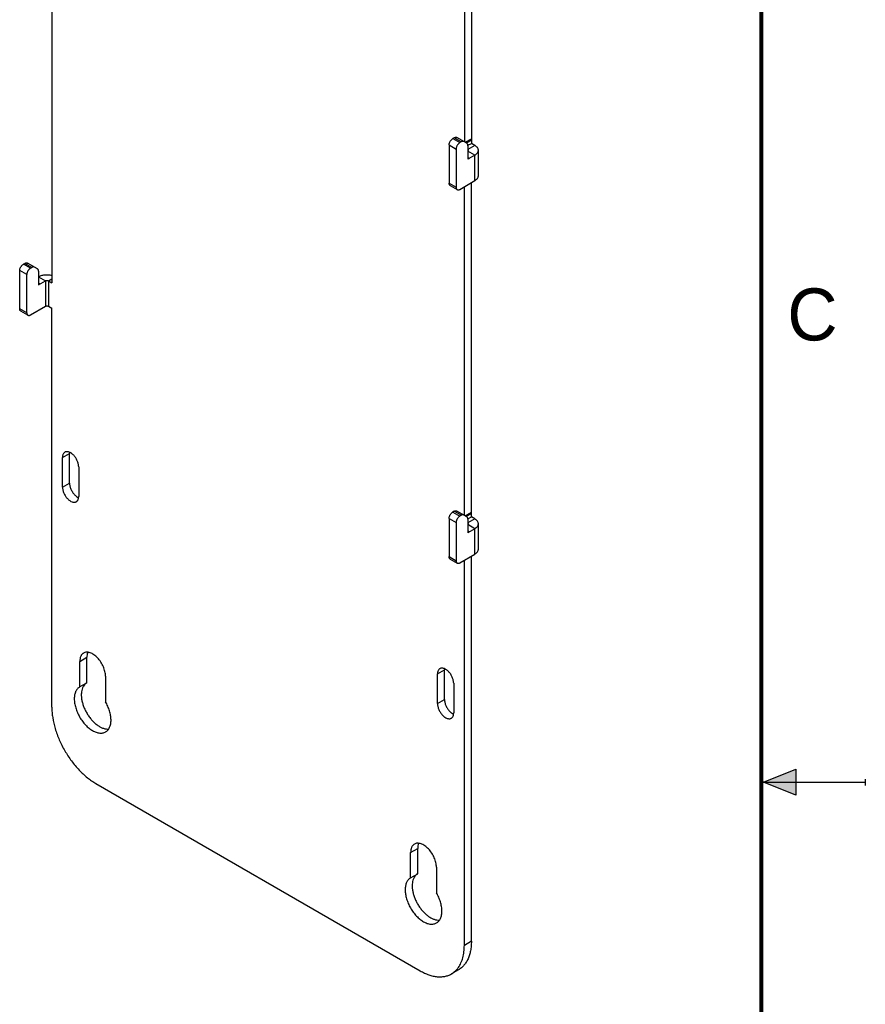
# Model space of a CAD drawing. Header units: inches. Extents: x 0 to 22, y 0 to 17.
# Tile 9 of 10: x 17.9 to 22, y 7.4 to 12.2. Entities that reach past the tile are written whole.
import ezdxf

# ---------------------------------------------------------------- set-up
doc = ezdxf.new("R2010")
doc.units = ezdxf.units.IN
doc.header["$LTSCALE"] = 1.21
doc.header["$MEASUREMENT"] = 0
doc.layers.get('0').update_dxf_attribs({"linetype": 'CONTINUOUS'})
doc.styles.add('TEXTSTYLE_2', font='txt')

msp = doc.modelspace()

# ---------------------------------------------------------------- hatches: boundary and pattern name
at = {"linetype": 'CONTINUOUS'}
msp.add_hatch(color=2, dxfattribs=at).paths.add_polyline_path([(21.6663, 8.5625), (21.6663, 8.4375), (21.51, 8.5)])

# ---------------------------------------------------------------- linework, layer by layer
at = {"color": 7, "linetype": 'CONTINUOUS'}
for p, q in [((20.1058, 14.5937), (20.1058, 11.5727)), ((20.072, 14.5742), (20.072, 11.5814)), ((18.0886, 12.576), (18.0886, 10.9022)), ((19.9988, 11.5651), (20.0326, 11.5456)), ((19.9988, 11.5651), (19.9988, 11.3814)), ((20.0233, 11.5997), (20.0164, 11.5957)), ((20.0164, 11.5957), (20.0502, 11.5762)), ((20.0571, 11.5802), (20.0233, 11.5997)), ((20.0839, 11.5731), (20.0358, 11.6009)), ((20.0571, 11.5802), (20.0502, 11.5762)), ((20.0756, 11.5779), (20.1058, 11.5953)), ((20.0825, 11.5757), (20.1058, 11.5892)), ((20.1225, 11.5631), (20.0887, 11.5436)), ((20.0891, 11.5617), (20.0891, 11.4966)), ((20.0896, 11.5634), (20.1058, 11.5727)), ((20.1225, 11.5631), (20.1058, 11.5727)), ((20.0326, 11.5456), (20.0326, 11.3619)), ((20.1225, 11.5159), (20.0887, 11.5354)), ((20.1225, 11.5159), (20.0891, 11.4966)), ((20.0916, 11.5395), (20.0913, 11.541)), ((20.1225, 11.3934), (20.1225, 11.5159)), ((20.1394, 11.417), (20.1394, 11.5395)), ((20.0891, 11.5048), (20.0962, 11.5007)), ((19.9988, 11.3814), (20.0326, 11.3619)), ((20.0039, 11.37), (20.0377, 11.3505)), ((20.0502, 11.3517), (20.1225, 11.3934)), ((20.1058, 9.7765), (20.1058, 11.3838)), ((20.072, 9.7852), (20.072, 11.3643)), ((17.9517, 10.9917), (17.9585, 10.9956)), ((17.9855, 10.9722), (17.9517, 10.9917)), ((17.9923, 10.9761), (17.9585, 10.9956)), ((18.0192, 10.969), (17.971, 10.9969)), ((17.9678, 10.9415), (17.934, 10.9611)), ((17.934, 10.7774), (17.934, 10.9611)), ((17.9678, 10.7578), (17.9678, 10.9415)), ((17.9855, 10.9722), (17.9923, 10.9761)), ((18.0244, 10.9576), (18.0244, 10.8926)), ((18.024, 10.9313), (18.0578, 10.9118)), ((18.0244, 10.8926), (18.0578, 10.9118)), ((18.0314, 10.8966), (18.0244, 10.9007)), ((18.0578, 10.9118), (18.0578, 10.7894)), ((18.0719, 10.9118), (18.0886, 10.9215)), ((18.0719, 10.9118), (18.0886, 10.9022)), ((18.0719, 10.9118), (18.0719, 10.7894)), ((17.9678, 10.7578), (17.934, 10.7774)), ((17.973, 10.7464), (17.9392, 10.7659)), ((17.9855, 10.7476), (18.0578, 10.7894)), ((18.0719, 10.7894), (18.0886, 10.7797)), ((18.0886, 8.861), (18.0886, 10.7797)), ((18.1739, 10.0867), (18.1736, 10.0818)), ((18.1398, 10.0623), (18.1736, 10.0818)), ((18.1398, 9.9194), (18.1398, 10.0623)), ((18.1736, 9.939), (18.1736, 10.0818)), ((18.2176, 10.0174), (18.2176, 9.8745)), ((18.1398, 9.9194), (18.1736, 9.939)), ((20.0233, 9.8035), (20.0164, 9.7995)), ((20.0571, 9.7839), (20.0233, 9.8035)), ((20.0839, 9.7769), (20.0358, 9.8047)), ((19.9988, 9.7689), (20.0326, 9.7494)), ((19.9988, 9.7689), (19.9988, 9.5852)), ((20.0164, 9.7995), (20.0502, 9.78)), ((20.0571, 9.7839), (20.0502, 9.78)), ((20.0756, 9.7817), (20.1058, 9.7991)), ((20.0825, 9.7794), (20.1058, 9.7929)), ((20.1225, 9.7669), (20.0887, 9.7473)), ((20.0891, 9.7654), (20.0891, 9.7004)), ((20.0896, 9.7671), (20.1058, 9.7765)), ((20.1225, 9.7669), (20.1058, 9.7765)), ((20.0326, 9.7494), (20.0326, 9.5657)), ((20.1225, 9.7197), (20.0887, 9.7392)), ((20.1225, 9.7197), (20.0891, 9.7004)), ((20.0891, 9.7086), (20.0962, 9.7045)), ((20.0916, 9.7433), (20.0913, 9.7448)), ((20.1225, 9.5972), (20.1225, 9.7197)), ((20.1394, 9.6208), (20.1394, 9.7433)), ((19.9988, 9.5852), (20.0326, 9.5657)), ((20.0039, 9.5737), (20.0377, 9.5542)), ((20.0502, 9.5555), (20.1225, 9.5972)), ((20.072, 7.7158), (20.072, 9.568)), ((20.1058, 7.7353), (20.1058, 9.5876)), ((18.2229, 9.0815), (18.2567, 9.101)), ((18.2567, 8.9785), (18.2567, 9.101)), ((18.2229, 8.959), (18.2229, 9.0815)), ((19.977, 9.0456), (19.9768, 9.0407)), ((18.3467, 9.01), (18.3467, 8.8875)), ((19.943, 9.0212), (19.9768, 9.0407)), ((19.943, 8.8783), (19.943, 9.0212)), ((19.9768, 8.8979), (19.9768, 9.0407)), ((18.2223, 8.9586), (18.2567, 8.9785)), ((20.0207, 8.9763), (20.0207, 8.8334)), ((19.943, 8.8783), (19.9768, 8.8979)), ((18.3007, 8.4936), (19.8599, 7.5933)), ((19.8139, 8.1628), (19.8477, 8.1824)), ((19.8139, 8.0404), (19.8139, 8.1628)), ((19.8477, 8.0599), (19.8477, 8.1824)), ((19.8133, 8.04), (19.8477, 8.0599)), ((19.9377, 8.0914), (19.9377, 7.9689)), ((20.1058, 7.7353), (20.072, 7.7158)), ((20.0437, 7.598), (20.0099, 7.5785))]:
    msp.add_line(p, q, dxfattribs=at)
at = {"color": 2, "linetype": 'CONTINUOUS'}
for p, q in [((21.51, 8.5), (21.6663, 8.5625)), ((21.6663, 8.5625), (21.6663, 8.4375)), ((21.51, 8.5), (22, 8.5)), ((21.6663, 8.4375), (21.51, 8.5)), ((22, 8.515), (22, 8.485))]:
    msp.add_line(p, q, dxfattribs=at)
at = {"color": 7, "linetype": 'CONTINUOUS', "const_width": 0.02}
msp.add_lwpolyline([(21.5, 0.5), (21.5, 16.5)], dxfattribs=at)
at = {"color": 7, "linetype": 'CONTINUOUS'}
for centre, radius, start, end in [((18.0675, 10.8573), 0.0836, 75.2713, 76.5274), ((19.9482, 7.6768), 0.1166, 320.8897, 324.9151)]:
    msp.add_arc(centre, radius, start, end, dxfattribs=at)
for points, knots in [([(20.0233, 11.5997), (20.024, 11.6001), (20.0255, 11.6009), (20.0284, 11.6019), (20.0307, 11.6022), (20.0321, 11.6021)], [0, 0, 0, 0, 0.278304, 0.537668, 1, 1, 1, 1]), ([(20.0321, 11.6021), (20.0327, 11.602), (20.034, 11.6018), (20.0352, 11.6012), (20.0358, 11.6009)], [0, 0, 0, 0, 0.5085, 1, 1, 1, 1]), ([(19.9988, 11.5651), (19.9988, 11.5665), (19.999, 11.5694), (20, 11.5738), (20.0017, 11.5783), (20.0039, 11.5826), (20.0065, 11.5867), (20.0095, 11.5903), (20.0128, 11.5934), (20.0152, 11.5951), (20.0164, 11.5957)], [0, 0, 0, 0, 0.113948, 0.237317, 0.367039, 0.499994, 0.63295, 0.762674, 0.886047, 1, 1, 1, 1]), ([(20.0502, 11.5762), (20.049, 11.5755), (20.0466, 11.5739), (20.0433, 11.5708), (20.0403, 11.5671), (20.0377, 11.5631), (20.0355, 11.5588), (20.0338, 11.5543), (20.0328, 11.5499), (20.0326, 11.547), (20.0326, 11.5456)], [0, 0, 0, 0, 0.113953, 0.237326, 0.36705, 0.500006, 0.632961, 0.762683, 0.886052, 1, 1, 1, 1]), ([(20.0696, 11.5814), (20.0687, 11.5819), (20.0668, 11.5826), (20.0637, 11.5827), (20.0603, 11.5818), (20.0582, 11.5808), (20.0571, 11.5802)], [0, 0, 0, 0, 0.217711, 0.450934, 0.71029, 1, 1, 1, 1]), ([(20.0891, 11.5617), (20.0891, 11.5629), (20.0889, 11.5653), (20.088, 11.5686), (20.0863, 11.5713), (20.0848, 11.5726), (20.0839, 11.5731)], [0, 0, 0, 0, 0.289706, 0.549059, 0.782283, 1, 1, 1, 1]), ([(20.1394, 11.5395), (20.1394, 11.5406), (20.1392, 11.5428), (20.1381, 11.5472), (20.1358, 11.5515), (20.1326, 11.5553), (20.1286, 11.5592), (20.125, 11.5616), (20.1225, 11.5631)], [0, 0, 0, 0, 0.10805, 0.218171, 0.451182, 0.577543, 0.711199, 1, 1, 1, 1]), ([(20.0913, 11.541), (20.0912, 11.5412), (20.0905, 11.5423), (20.0895, 11.5431), (20.0887, 11.5436)], [0, 0, 0, 0, 0.225566, 1, 1, 1, 1]), ([(20.0887, 11.5354), (20.0891, 11.5357), (20.0899, 11.5362), (20.0909, 11.5372), (20.0915, 11.5383), (20.0916, 11.5391), (20.0916, 11.5395)], [0, 0, 0, 0, 0.288112, 0.548216, 0.78223, 1, 1, 1, 1]), ([(20.1225, 11.5159), (20.125, 11.5174), (20.1286, 11.5198), (20.1326, 11.5237), (20.1358, 11.5275), (20.1381, 11.5318), (20.1392, 11.5362), (20.1394, 11.5384), (20.1394, 11.5395)], [0, 0, 0, 0, 0.288801, 0.422457, 0.548818, 0.781829, 0.89195, 1, 1, 1, 1]), ([(20.1225, 11.3934), (20.125, 11.3949), (20.1286, 11.3973), (20.1326, 11.4012), (20.1358, 11.405), (20.1381, 11.4093), (20.1392, 11.4137), (20.1394, 11.4159), (20.1394, 11.417)], [0, 0, 0, 0, 0.288801, 0.422457, 0.548818, 0.781829, 0.89195, 1, 1, 1, 1]), ([(20.0039, 11.37), (20.0031, 11.3705), (20.0016, 11.3718), (19.9999, 11.3744), (19.999, 11.3778), (19.9988, 11.3802), (19.9988, 11.3814)], [0, 0, 0, 0, 0.217673, 0.450962, 0.710846, 1, 1, 1, 1]), ([(20.0326, 11.3619), (20.0326, 11.3606), (20.0328, 11.3582), (20.0337, 11.3549), (20.0354, 11.3522), (20.0369, 11.3509), (20.0377, 11.3505)], [0, 0, 0, 0, 0.289154, 0.549038, 0.782327, 1, 1, 1, 1]), ([(20.0377, 11.3505), (20.0386, 11.35), (20.0405, 11.3493), (20.0436, 11.3492), (20.047, 11.35), (20.0491, 11.3511), (20.0502, 11.3517)], [0, 0, 0, 0, 0.217668, 0.450954, 0.710841, 1, 1, 1, 1]), ([(17.934, 10.9611), (17.934, 10.9625), (17.9343, 10.9654), (17.9353, 10.9697), (17.9369, 10.9742), (17.9391, 10.9785), (17.9418, 10.9826), (17.9448, 10.9862), (17.9481, 10.9893), (17.9505, 10.991), (17.9517, 10.9917)], [0, 0, 0, 0, 0.113948, 0.237317, 0.367039, 0.499994, 0.63295, 0.762674, 0.886047, 1, 1, 1, 1]), ([(17.9585, 10.9956), (17.9592, 10.996), (17.9607, 10.9968), (17.9636, 10.9978), (17.9659, 10.9981), (17.9673, 10.998)], [0, 0, 0, 0, 0.278304, 0.537668, 1, 1, 1, 1]), ([(17.9673, 10.998), (17.968, 10.9979), (17.9693, 10.9977), (17.9705, 10.9972), (17.971, 10.9969)], [0, 0, 0, 0, 0.5085, 1, 1, 1, 1]), ([(17.9855, 10.9722), (17.9843, 10.9715), (17.9819, 10.9698), (17.9786, 10.9667), (17.9756, 10.9631), (17.9729, 10.959), (17.9707, 10.9547), (17.9691, 10.9502), (17.9681, 10.9458), (17.9678, 10.9429), (17.9678, 10.9415)], [0, 0, 0, 0, 0.113953, 0.237326, 0.36705, 0.500006, 0.632961, 0.762683, 0.886052, 1, 1, 1, 1]), ([(18.0048, 10.9773), (18.004, 10.9778), (18.0021, 10.9785), (17.9989, 10.9786), (17.9956, 10.9778), (17.9934, 10.9767), (17.9923, 10.9761)], [0, 0, 0, 0, 0.217711, 0.450934, 0.71029, 1, 1, 1, 1]), ([(18.0244, 10.9576), (18.0244, 10.9589), (18.0242, 10.9613), (18.0232, 10.9646), (18.0216, 10.9673), (18.02, 10.9686), (18.0192, 10.969)], [0, 0, 0, 0, 0.289706, 0.549059, 0.782283, 1, 1, 1, 1]), ([(18.024, 10.9313), (18.026, 10.9325), (18.0305, 10.9347), (18.0403, 10.9383), (18.0537, 10.941), (18.0677, 10.9414), (18.0788, 10.9402), (18.0843, 10.9392), (18.0869, 10.9386)], [0, 0, 0, 0, 0.110825, 0.229138, 0.481258, 0.742896, 0.872935, 1, 1, 1, 1]), ([(18.0578, 10.9118), (18.0582, 10.9121), (18.0593, 10.9126), (18.0616, 10.9133), (18.0648, 10.9137), (18.068, 10.9133), (18.0704, 10.9126), (18.0714, 10.9121), (18.0719, 10.9118)], [0, 0, 0, 0, 0.113762, 0.237333, 0.5, 0.762667, 0.886238, 1, 1, 1, 1]), ([(17.9392, 10.7659), (17.9384, 10.7664), (17.9368, 10.7677), (17.9352, 10.7704), (17.9342, 10.7737), (17.934, 10.7761), (17.934, 10.7774)], [0, 0, 0, 0, 0.217673, 0.450962, 0.710846, 1, 1, 1, 1]), ([(17.9678, 10.7578), (17.9678, 10.7566), (17.968, 10.7542), (17.969, 10.7509), (17.9706, 10.7482), (17.9722, 10.7469), (17.973, 10.7464)], [0, 0, 0, 0, 0.289154, 0.549038, 0.782327, 1, 1, 1, 1]), ([(18.0578, 10.7894), (18.0582, 10.7896), (18.0593, 10.7901), (18.0616, 10.7908), (18.0648, 10.7912), (18.068, 10.7908), (18.0704, 10.7901), (18.0714, 10.7896), (18.0719, 10.7894)], [0, 0, 0, 0, 0.113762, 0.237333, 0.5, 0.762667, 0.886238, 1, 1, 1, 1]), ([(17.973, 10.7464), (17.9738, 10.7459), (17.9757, 10.7452), (17.9789, 10.7451), (17.9822, 10.746), (17.9844, 10.747), (17.9855, 10.7476)], [0, 0, 0, 0, 0.217668, 0.450954, 0.710841, 1, 1, 1, 1]), ([(18.1512, 10.0875), (18.1503, 10.087), (18.1486, 10.0858), (18.1455, 10.0827), (18.1431, 10.0788), (18.1414, 10.0743), (18.1402, 10.0692), (18.1398, 10.0651), (18.1398, 10.0623)], [0, 0, 0, 0, 0.108064, 0.218181, 0.451185, 0.577546, 0.711201, 1, 1, 1, 1]), ([(18.2176, 10.0174), (18.2176, 10.0197), (18.2173, 10.0244), (18.2156, 10.0341), (18.2114, 10.0465), (18.2051, 10.0582), (18.1989, 10.0669), (18.1938, 10.0728), (18.1884, 10.078), (18.1811, 10.0836), (18.1735, 10.0878), (18.1658, 10.0899), (18.1605, 10.0902), (18.1556, 10.0895), (18.1526, 10.0883), (18.1512, 10.0875)], [0, 0, 0, 0, 0.062264, 0.128735, 0.270373, 0.4174, 0.490483, 0.561832, 0.630471, 0.695614, 0.812809, 0.864759, 0.912559, 0.957167, 1, 1, 1, 1]), ([(18.1398, 9.9194), (18.1398, 9.9172), (18.1402, 9.9125), (18.1419, 9.9027), (18.1461, 9.8903), (18.1524, 9.8786), (18.1586, 9.87), (18.1637, 9.8641), (18.1691, 9.8589), (18.1763, 9.8532), (18.184, 9.849), (18.1917, 9.847), (18.197, 9.8466), (18.2019, 9.8473), (18.2049, 9.8486), (18.2062, 9.8494)], [0, 0, 0, 0, 0.062264, 0.128735, 0.270373, 0.4174, 0.490483, 0.561832, 0.630471, 0.695614, 0.812809, 0.864759, 0.912559, 0.957167, 1, 1, 1, 1]), ([(18.1736, 9.939), (18.1736, 9.9367), (18.174, 9.932), (18.1757, 9.9222), (18.1799, 9.9099), (18.1862, 9.8982), (18.1924, 9.8895), (18.1959, 9.8855), (18.1976, 9.8836)], [0, 0, 0, 0, 0.110823, 0.229133, 0.48123, 0.742921, 0.873004, 1, 1, 1, 1]), ([(18.1976, 9.8836), (18.2005, 9.8805), (18.2065, 9.8751), (18.2134, 9.8709), (18.2169, 9.8694)], [0, 0, 0, 0, 0.526465, 1, 1, 1, 1]), ([(18.2062, 9.8494), (18.2071, 9.8499), (18.2089, 9.8511), (18.212, 9.8541), (18.2144, 9.8581), (18.216, 9.8625), (18.2173, 9.8677), (18.2176, 9.8717), (18.2176, 9.8745)], [0, 0, 0, 0, 0.108064, 0.218181, 0.451185, 0.577546, 0.711201, 1, 1, 1, 1]), ([(20.0233, 9.8035), (20.024, 9.8039), (20.0255, 9.8046), (20.0284, 9.8057), (20.0307, 9.8059), (20.0321, 9.8058)], [0, 0, 0, 0, 0.278304, 0.537668, 1, 1, 1, 1]), ([(20.0321, 9.8058), (20.0327, 9.8058), (20.034, 9.8055), (20.0352, 9.805), (20.0358, 9.8047)], [0, 0, 0, 0, 0.5085, 1, 1, 1, 1]), ([(19.9988, 9.7689), (19.9988, 9.7703), (19.999, 9.7732), (20, 9.7776), (20.0017, 9.782), (20.0039, 9.7864), (20.0065, 9.7904), (20.0095, 9.7941), (20.0128, 9.7971), (20.0152, 9.7988), (20.0164, 9.7995)], [0, 0, 0, 0, 0.113948, 0.237317, 0.367039, 0.499994, 0.63295, 0.762674, 0.886047, 1, 1, 1, 1]), ([(20.0502, 9.78), (20.049, 9.7793), (20.0466, 9.7776), (20.0433, 9.7745), (20.0403, 9.7709), (20.0377, 9.7668), (20.0355, 9.7625), (20.0338, 9.7581), (20.0328, 9.7537), (20.0326, 9.7508), (20.0326, 9.7494)], [0, 0, 0, 0, 0.113953, 0.237326, 0.36705, 0.500006, 0.632961, 0.762683, 0.886052, 1, 1, 1, 1]), ([(20.0696, 9.7852), (20.0687, 9.7857), (20.0668, 9.7863), (20.0637, 9.7864), (20.0603, 9.7856), (20.0582, 9.7846), (20.0571, 9.7839)], [0, 0, 0, 0, 0.217711, 0.450934, 0.71029, 1, 1, 1, 1]), ([(20.0891, 9.7654), (20.0891, 9.7667), (20.0889, 9.7691), (20.088, 9.7724), (20.0863, 9.7751), (20.0848, 9.7764), (20.0839, 9.7769)], [0, 0, 0, 0, 0.289706, 0.549059, 0.782283, 1, 1, 1, 1]), ([(20.1394, 9.7433), (20.1394, 9.7444), (20.1392, 9.7466), (20.1381, 9.751), (20.1358, 9.7553), (20.1326, 9.7591), (20.1286, 9.763), (20.125, 9.7654), (20.1225, 9.7669)], [0, 0, 0, 0, 0.10805, 0.218171, 0.451182, 0.577543, 0.711199, 1, 1, 1, 1]), ([(20.0913, 9.7448), (20.0912, 9.745), (20.0905, 9.7461), (20.0895, 9.7469), (20.0887, 9.7473)], [0, 0, 0, 0, 0.225566, 1, 1, 1, 1]), ([(20.0887, 9.7392), (20.0891, 9.7394), (20.0899, 9.74), (20.0909, 9.741), (20.0915, 9.7421), (20.0916, 9.7429), (20.0916, 9.7433)], [0, 0, 0, 0, 0.288112, 0.548216, 0.78223, 1, 1, 1, 1]), ([(20.1225, 9.7197), (20.125, 9.7211), (20.1286, 9.7236), (20.1326, 9.7274), (20.1358, 9.7313), (20.1381, 9.7355), (20.1392, 9.74), (20.1394, 9.7422), (20.1394, 9.7433)], [0, 0, 0, 0, 0.288801, 0.422457, 0.548818, 0.781829, 0.89195, 1, 1, 1, 1]), ([(20.1225, 9.5972), (20.125, 9.5987), (20.1286, 9.6011), (20.1326, 9.605), (20.1358, 9.6088), (20.1381, 9.613), (20.1392, 9.6175), (20.1394, 9.6197), (20.1394, 9.6208)], [0, 0, 0, 0, 0.288801, 0.422457, 0.548818, 0.781829, 0.89195, 1, 1, 1, 1]), ([(20.0039, 9.5737), (20.0031, 9.5742), (20.0016, 9.5755), (19.9999, 9.5782), (19.999, 9.5815), (19.9988, 9.5839), (19.9988, 9.5852)], [0, 0, 0, 0, 0.217673, 0.450962, 0.710846, 1, 1, 1, 1]), ([(20.0326, 9.5657), (20.0326, 9.5644), (20.0328, 9.562), (20.0337, 9.5587), (20.0354, 9.556), (20.0369, 9.5547), (20.0377, 9.5542)], [0, 0, 0, 0, 0.289154, 0.549038, 0.782327, 1, 1, 1, 1]), ([(20.0377, 9.5542), (20.0386, 9.5538), (20.0405, 9.5531), (20.0436, 9.553), (20.047, 9.5538), (20.0491, 9.5548), (20.0502, 9.5555)], [0, 0, 0, 0, 0.217668, 0.450954, 0.710841, 1, 1, 1, 1]), ([(18.241, 9.1215), (18.2396, 9.1207), (18.2368, 9.1187), (18.2332, 9.1151), (18.2301, 9.1109), (18.2275, 9.106), (18.2254, 9.1006), (18.2235, 9.0924), (18.2229, 9.0859), (18.2229, 9.0815)], [0, 0, 0, 0, 0.108017, 0.218064, 0.332024, 0.45146, 0.577619, 0.71116, 1, 1, 1, 1]), ([(18.3467, 9.01), (18.3467, 9.0136), (18.3462, 9.0211), (18.3442, 9.0325), (18.3409, 9.0442), (18.3348, 9.0599), (18.3247, 9.0786), (18.3118, 9.0952), (18.3001, 9.1064), (18.2912, 9.1134), (18.2821, 9.1189), (18.273, 9.1229), (18.2642, 9.1253), (18.2558, 9.1259), (18.2479, 9.1247), (18.2432, 9.1227), (18.241, 9.1215)], [0, 0, 0, 0, 0.062302, 0.128756, 0.198448, 0.270458, 0.417484, 0.561727, 0.630359, 0.695466, 0.756433, 0.812891, 0.864797, 0.912589, 0.957172, 1, 1, 1, 1]), ([(18.261, 9.1245), (18.2595, 9.121), (18.2573, 9.1132), (18.2567, 9.1052), (18.2567, 9.101)], [0, 0, 0, 0, 0.474504, 1, 1, 1, 1]), ([(19.9544, 9.0464), (19.9535, 9.0459), (19.9517, 9.0447), (19.9486, 9.0416), (19.9462, 9.0377), (19.9446, 9.0332), (19.9433, 9.0281), (19.943, 9.024), (19.943, 9.0212)], [0, 0, 0, 0, 0.108064, 0.218181, 0.451185, 0.577546, 0.711201, 1, 1, 1, 1]), ([(20.0207, 8.9763), (20.0207, 8.9786), (20.0204, 8.9833), (20.0187, 8.993), (20.0145, 9.0054), (20.0082, 9.0171), (20.002, 9.0258), (19.9969, 9.0317), (19.9915, 9.0369), (19.9843, 9.0425), (19.9766, 9.0467), (19.9689, 9.0488), (19.9636, 9.0491), (19.9587, 9.0484), (19.9557, 9.0472), (19.9544, 9.0464)], [0, 0, 0, 0, 0.062264, 0.128735, 0.270373, 0.4174, 0.490483, 0.561832, 0.630471, 0.695614, 0.812809, 0.864759, 0.912559, 0.957167, 1, 1, 1, 1]), ([(18.2223, 8.9586), (18.2202, 8.9574), (18.2163, 8.9547), (18.2111, 8.9496), (18.2066, 8.9435), (18.2029, 8.9365), (18.2, 8.9287), (18.1979, 8.9202), (18.1967, 8.911), (18.1961, 8.8976), (18.1974, 8.8837), (18.2001, 8.8694), (18.2041, 8.8544), (18.211, 8.8357), (18.2219, 8.814), (18.2352, 8.7937), (18.248, 8.7784), (18.259, 8.7675), (18.27, 8.758), (18.284, 8.7482), (18.2987, 8.7411), (18.3103, 8.7378), (18.3185, 8.7364), (18.3264, 8.7361), (18.3339, 8.737), (18.3409, 8.7389), (18.3453, 8.7409), (18.3473, 8.7421)], [0, 0, 0, 0, 0.022491, 0.045465, 0.069261, 0.094178, 0.120449, 0.148235, 0.177627, 0.208634, 0.275164, 0.310506, 0.346991, 0.422548, 0.50007, 0.577591, 0.653142, 0.689623, 0.72496, 0.791477, 0.851798, 0.879584, 0.905851, 0.930749, 0.954513, 0.977469, 1, 1, 1, 1]), ([(18.2364, 8.9549), (18.2328, 8.9465), (18.2305, 8.9346), (18.2301, 8.9202), (18.2306, 8.9093), (18.2324, 8.8952), (18.2366, 8.878), (18.2427, 8.8605), (18.2506, 8.8433), (18.26, 8.8267), (18.2708, 8.8111), (18.2827, 8.7969), (18.2954, 8.7844), (18.3087, 8.7738), (18.3222, 8.7654), (18.3357, 8.7595), (18.3488, 8.7561), (18.3574, 8.7556), (18.3615, 8.7559)], [0, 0, 0, 0, 0.104814, 0.134052, 0.164422, 0.228302, 0.295835, 0.366143, 0.438217, 0.510942, 0.583188, 0.653835, 0.721852, 0.786339, 0.846601, 0.902236, 0.953211, 1, 1, 1, 1]), ([(18.2402, 8.9623), (18.2398, 8.9617), (18.2385, 8.9593), (18.2372, 8.9568), (18.2364, 8.9549)], [0, 0, 0, 0, 0.24515, 1, 1, 1, 1]), ([(18.2561, 8.9781), (18.2529, 8.9763), (18.2469, 8.9716), (18.2422, 8.9656), (18.2402, 8.9623)], [0, 0, 0, 0, 0.488662, 1, 1, 1, 1]), ([(18.0886, 8.861), (18.0886, 8.8528), (18.0893, 8.836), (18.0935, 8.8014), (18.1039, 8.7567), (18.1201, 8.7126), (18.1365, 8.6776), (18.1505, 8.6518), (18.1659, 8.6268), (18.188, 8.5951), (18.218, 8.559), (18.2515, 8.5277), (18.2794, 8.5067), (18.2936, 8.4977), (18.3007, 8.4936)], [0, 0, 0, 0, 0.055784, 0.114172, 0.237358, 0.366948, 0.433256, 0.499994, 0.566732, 0.633041, 0.762633, 0.885823, 0.944214, 1, 1, 1, 1]), ([(18.3473, 8.7421), (18.3494, 8.7433), (18.3533, 8.7461), (18.3586, 8.7513), (18.3631, 8.7574), (18.3668, 8.7644), (18.3697, 8.7723), (18.3725, 8.7841), (18.3737, 8.8005), (18.3718, 8.8216), (18.3666, 8.8437), (18.3582, 8.866), (18.3508, 8.8805), (18.3467, 8.8875)], [0, 0, 0, 0, 0.045002, 0.090865, 0.138361, 0.188146, 0.240695, 0.296305, 0.417086, 0.550255, 0.693909, 0.84521, 1, 1, 1, 1]), ([(19.943, 8.8783), (19.943, 8.8761), (19.9433, 8.8714), (19.945, 8.8616), (19.9492, 8.8492), (19.9555, 8.8375), (19.9617, 8.8289), (19.9668, 8.823), (19.9722, 8.8178), (19.9795, 8.8121), (19.9871, 8.8079), (19.9948, 8.8059), (20.0001, 8.8055), (20.005, 8.8062), (20.008, 8.8075), (20.0094, 8.8083)], [0, 0, 0, 0, 0.062264, 0.128735, 0.270373, 0.4174, 0.490483, 0.561832, 0.630471, 0.695614, 0.812809, 0.864759, 0.912559, 0.957167, 1, 1, 1, 1]), ([(19.9768, 8.8979), (19.9768, 8.8956), (19.9771, 8.8909), (19.9788, 8.8811), (19.983, 8.8688), (19.9893, 8.8571), (19.9955, 8.8484), (19.999, 8.8444), (20.0008, 8.8425)], [0, 0, 0, 0, 0.110823, 0.229133, 0.48123, 0.742921, 0.873004, 1, 1, 1, 1]), ([(20.0008, 8.8425), (20.0037, 8.8394), (20.0096, 8.834), (20.0165, 8.8298), (20.02, 8.8283)], [0, 0, 0, 0, 0.526465, 1, 1, 1, 1]), ([(20.0094, 8.8083), (20.0103, 8.8088), (20.012, 8.81), (20.0151, 8.813), (20.0175, 8.817), (20.0192, 8.8214), (20.0204, 8.8266), (20.0207, 8.8306), (20.0207, 8.8334)], [0, 0, 0, 0, 0.108064, 0.218181, 0.451185, 0.577546, 0.711201, 1, 1, 1, 1]), ([(19.832, 8.2029), (19.8306, 8.202), (19.8278, 8.2001), (19.8242, 8.1965), (19.8211, 8.1923), (19.8185, 8.1874), (19.8164, 8.1819), (19.8144, 8.1738), (19.8139, 8.1673), (19.8139, 8.1628)], [0, 0, 0, 0, 0.108017, 0.218064, 0.332024, 0.45146, 0.577619, 0.71116, 1, 1, 1, 1]), ([(19.9377, 8.0914), (19.9377, 8.095), (19.9372, 8.1025), (19.9351, 8.1139), (19.9319, 8.1256), (19.9258, 8.1413), (19.9157, 8.1599), (19.9028, 8.1765), (19.8911, 8.1878), (19.8821, 8.1948), (19.8731, 8.2003), (19.864, 8.2043), (19.8552, 8.2066), (19.8468, 8.2073), (19.8389, 8.2061), (19.8342, 8.2041), (19.832, 8.2029)], [0, 0, 0, 0, 0.062302, 0.128756, 0.198448, 0.270458, 0.417484, 0.561727, 0.630359, 0.695466, 0.756433, 0.812891, 0.864797, 0.912589, 0.957172, 1, 1, 1, 1]), ([(19.852, 8.2059), (19.8505, 8.2024), (19.8483, 8.1946), (19.8477, 8.1866), (19.8477, 8.1824)], [0, 0, 0, 0, 0.474504, 1, 1, 1, 1]), ([(19.8471, 8.0595), (19.8439, 8.0577), (19.8378, 8.053), (19.8332, 8.047), (19.8312, 8.0437)], [0, 0, 0, 0, 0.488662, 1, 1, 1, 1]), ([(19.8133, 8.04), (19.8112, 8.0388), (19.8073, 8.0361), (19.8021, 8.0309), (19.7976, 8.0249), (19.7939, 8.0179), (19.791, 8.0101), (19.7889, 8.0016), (19.7877, 7.9924), (19.7871, 7.979), (19.7883, 7.9651), (19.7911, 7.9508), (19.7951, 7.9358), (19.802, 7.9171), (19.8129, 7.8954), (19.8262, 7.8751), (19.839, 7.8598), (19.85, 7.8489), (19.861, 7.8394), (19.875, 7.8295), (19.8897, 7.8225), (19.9013, 7.8192), (19.9095, 7.8178), (19.9174, 7.8175), (19.9249, 7.8183), (19.9319, 7.8203), (19.9362, 7.8223), (19.9383, 7.8235)], [0, 0, 0, 0, 0.022491, 0.045465, 0.069261, 0.094178, 0.120449, 0.148235, 0.177627, 0.208634, 0.275164, 0.310506, 0.346991, 0.422548, 0.50007, 0.577591, 0.653142, 0.689623, 0.72496, 0.791477, 0.851798, 0.879584, 0.905851, 0.930749, 0.954513, 0.977469, 1, 1, 1, 1]), ([(19.8274, 8.0363), (19.8238, 8.0278), (19.8215, 8.016), (19.8211, 8.0015), (19.8215, 7.9907), (19.8234, 7.9766), (19.8276, 7.9593), (19.8337, 7.9419), (19.8416, 7.9247), (19.851, 7.9081), (19.8618, 7.8925), (19.8737, 7.8783), (19.8864, 7.8657), (19.8997, 7.8552), (19.9132, 7.8468), (19.9267, 7.8409), (19.9398, 7.8375), (19.9484, 7.837), (19.9525, 7.8373)], [0, 0, 0, 0, 0.104814, 0.134052, 0.164422, 0.228302, 0.295835, 0.366143, 0.438217, 0.510942, 0.583188, 0.653835, 0.721852, 0.786339, 0.846601, 0.902236, 0.953211, 1, 1, 1, 1]), ([(19.8312, 8.0437), (19.8308, 8.0431), (19.8294, 8.0407), (19.8282, 8.0382), (19.8274, 8.0363)], [0, 0, 0, 0, 0.24515, 1, 1, 1, 1]), ([(19.9383, 7.8235), (19.9404, 7.8247), (19.9443, 7.8275), (19.9496, 7.8326), (19.9541, 7.8388), (19.9578, 7.8458), (19.9607, 7.8537), (19.9635, 7.8655), (19.9647, 7.8819), (19.9628, 7.9029), (19.9575, 7.925), (19.9492, 7.9474), (19.9418, 7.9618), (19.9377, 7.9689)], [0, 0, 0, 0, 0.045002, 0.090865, 0.138361, 0.188146, 0.240695, 0.296305, 0.417086, 0.550255, 0.693909, 0.84521, 1, 1, 1, 1]), ([(20.1058, 7.7353), (20.1058, 7.7275), (20.1052, 7.7123), (20.1022, 7.6902), (20.0972, 7.6697), (20.0902, 7.6511), (20.0813, 7.6343), (20.0706, 7.6197), (20.0581, 7.6074), (20.0486, 7.6008), (20.0437, 7.598)], [0, 0, 0, 0, 0.148402, 0.289399, 0.422748, 0.548679, 0.668013, 0.781927, 0.891978, 1, 1, 1, 1]), ([(20.0436, 7.6097), (20.0484, 7.6165), (20.0568, 7.6317), (20.0656, 7.6571), (20.0709, 7.6855), (20.072, 7.7055), (20.072, 7.7158)], [0, 0, 0, 0, 0.223354, 0.46329, 0.722198, 1, 1, 1, 1]), ([(19.8599, 7.5933), (19.8666, 7.5894), (19.8801, 7.5824), (19.9008, 7.5739), (19.921, 7.568), (19.9407, 7.5647), (19.9596, 7.5641), (19.9776, 7.5661), (19.9945, 7.5708), (20.005, 7.5756), (20.0099, 7.5785)], [0, 0, 0, 0, 0.148405, 0.289405, 0.422755, 0.548687, 0.66802, 0.781932, 0.891981, 1, 1, 1, 1]), ([(20.0099, 7.5785), (20.0153, 7.5816), (20.0257, 7.589), (20.0346, 7.5982), (20.0387, 7.6032)], [0, 0, 0, 0, 0.494363, 1, 1, 1, 1])]:
    msp.add_open_spline(points, degree=3, knots=knots, dxfattribs=at)

# ---------------------------------------------------------------- texts
at = {"color": 2, "linetype": 'CONTINUOUS', "insert": (21.625, 10.875), "char_height": 0.25, "width": 0.25, "attachment_point": 1, "line_spacing_factor": 0.9, "style": 'TEXTSTYLE_2'}
msp.add_mtext('C', dxfattribs=at)

doc.saveas('drawing.dxf')
